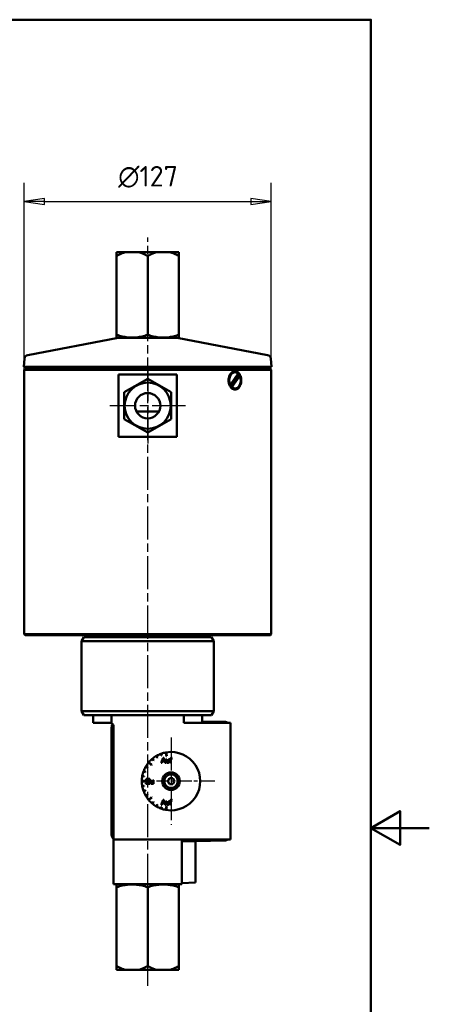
# Model space of a CAD drawing. Header units: millimetres. Extents: x 0 to 630, y 0 to 891.
# Tile 17 of 17: x 420 to 630, y 355 to 861. Entities that reach past the tile are written whole.
import ezdxf

# ---------------------------------------------------------------- set-up
doc = ezdxf.new("R2010")
doc.units = ezdxf.units.MM
doc.header["$LTSCALE"] = 3
doc.linetypes.add('CHAIN', pattern=[0.3543, 0.2362, -0.0295, 0.0591, -0.0295])
for name, color, linetype, lineweight in [('Bemaßungen(DIN)', 7, 'Continuous', 25), ('Mittellinie(DIN)', 4, 'CHAIN', 25), ('Mittelpunktmarkierung(DIN)', 4, 'CHAIN', 25), ('Rahmen_0', 179, 'Continuous', 50), ('Sichtbare Kanten(DIN)', 7, 'Continuous', 50)]:
    doc.layers.add(name, color=color, linetype=linetype, lineweight=lineweight)
doc.styles.add('STANDARD-BSI~0', font='isocpeur.ttf')
doc.dimstyles.new('STANDARD-DIN', dxfattribs={"dimscale": 3, "dimtxt": 3.5, "dimasz": 3.5, "dimexe": 3.175, "dimexo": 0, "dimgap": 0.8, "dimtad": 1, "dimrnd": 1e-08, "dimtxsty": 'STANDARD-BSI~0', "dimblk": 'Filled-1', "dimcen": 0.09, "dimdle": 10, "dimclrd": 5, "dimclre": 5, "dimclrt": 256, "dimadec": 1, "dimazin": 2, "dimtfac": 0.714286, "dimtdec": 3, "dimtmove": 0, "dimatfit": 3, "dimfxl": 0, "dimtolj": 1, "dimlwd": 25, "dimlwe": 25, "dimarcsym": 0})

# ---------------------------------------------------------------- blocks, each defined once
blk = doc.blocks.new('Ränder Default Border')
at = {"layer": 'Rahmen_0', "flags": 128}
for points in [[(10, 10), (10, 287), (200, 287), (200, 10), (10, 10)], [(210, 148.5), (200, 148.5), (205, 151.39), (205, 145.61), (200, 148.5)]]:
    blk.add_lwpolyline(points, dxfattribs=at)
blk = doc.blocks.new('Filled-1')
at = {"color": 0}
for p, q in [((0, 0), (-1, 0.143)), ((-1, 0.143), (-1, -0.143)), ((-1, 0), (0, 0)), ((-1, -0.143), (0, 0))]:
    blk.add_line(p, q, dxfattribs=at)
at = {"color": 0, "flags": 128}
blk.add_lwpolyline([(-1, -0.143), (0, 0), (-1, 0.143), (-1, -0.143)], dxfattribs=at)
at = {"color": 0}
blk.add_solid([(-1, -0.143), (0, 0), (-1, 0.143), (-1, -0.143)], dxfattribs=at)
blk = doc.blocks.new('*D19')
at = {"layer": 'Bemaßungen(DIN)', "color": 5, "linetype": 'Continuous', "lineweight": 25}
for p, q in [((421.88, 681.08), (421.88, 777.11)), ((548.88, 681.08), (548.88, 777.11)), ((432.38, 767.58), (538.38, 767.58))]:
    blk.add_line(p, q, dxfattribs=at)
at = {"layer": 'Defpoints', "color": 0, "linetype": 'Continuous'}
for p in [(548.88, 767.58), (421.88, 681.08), (548.88, 681.08)]:
    blk.add_point(p, dxfattribs=at)
at = {"layer": 'Bemaßungen(DIN)', "color": 5, "linetype": 'Continuous', "lineweight": 25, "xscale": 10.5, "yscale": 10.5, "zscale": 10.5, "rotation": 180}
blk.add_blockref('Filled-1', (421.88, 767.58), dxfattribs=at)
at = {"layer": 'Bemaßungen(DIN)', "color": 5, "linetype": 'Continuous', "lineweight": 25, "xscale": 10.5, "yscale": 10.5, "zscale": 10.5}
blk.add_blockref('Filled-1', (548.88, 767.58), dxfattribs=at)
at = {"layer": 'Bemaßungen(DIN)', "color": 250, "linetype": 'Continuous', "lineweight": 25, "true_color": 0x3f3f3f, "insert": (470.26, 785.78), "char_height": 10.5, "attachment_point": 1, "style": 'STANDARD-BSI~0'}
blk.add_mtext('\\A1;\\fAIGDT|b0|i0;\\H10.5000;n\\fISOCPEUR|b0|i0;\\H10.5000;127', dxfattribs=at)

msp = doc.modelspace()

# ---------------------------------------------------------------- linework, layer by layer
at = {"layer": 'Mittellinie(DIN)', "linetype": 'CHAIN', "ltscale": 23.990969}
msp.add_line((485.378, 364.311), (485.378, 748.98), dxfattribs=at)
at = {"layer": 'Mittelpunktmarkierung(DIN)', "linetype": 'CHAIN', "ltscale": 23.990969}
for p, q in [((485.378, 681.941), (485.378, 643.229)), ((504.735, 662.585), (466.022, 662.585)), ((497.378, 492.085), (497.378, 447.085))]:
    msp.add_line(p, q, dxfattribs=at)
at = {"layer": 'Mittelpunktmarkierung(DIN)', "linetype": 'CHAIN', "ltscale": 11.111974}
msp.add_line((519.878, 469.585), (489.878, 469.585), dxfattribs=at)
at = {"layer": 'Sichtbare Kanten(DIN)'}
for p, q in [((473.976, 741.498), (469.378, 741.498)), ((469.378, 739.498), (469.378, 741.498)), ((469.378, 739.498), (469.378, 698.998)), ((473.976, 741.498), (480.78, 741.498)), ((489.976, 741.498), (480.78, 741.498)), ((485.378, 739.498), (485.378, 698.998)), ((489.976, 741.498), (496.78, 741.498)), ((501.378, 741.498), (496.78, 741.498)), ((501.378, 741.498), (501.378, 739.498)), ((501.378, 739.498), (501.378, 698.998)), ((469.378, 697.569), (469.378, 698.998)), ((501.378, 698.998), (501.378, 697.569)), ((470.193, 697.462), (423.768, 688.622)), ((469.501, 697.498), (469.378, 697.569)), ((469.501, 697.498), (501.255, 697.498)), ((500.564, 697.462), (546.989, 688.622)), ((501.255, 697.498), (501.378, 697.569)), ((422.15, 686.831), (421.778, 682.585)), ((548.607, 686.831), (548.978, 682.585)), ((548.978, 682.585), (421.778, 682.585)), ((422.775, 682.498), (421.778, 682.585)), ((422.378, 681.585), (421.878, 681.085)), ((548.878, 681.085), (421.878, 681.085)), ((421.878, 545.085), (421.878, 681.085)), ((422.378, 681.585), (548.378, 681.585)), ((547.982, 682.498), (422.775, 682.498)), ((423.378, 682.498), (423.378, 681.585)), ((500.378, 678.585), (470.378, 678.585)), ((470.378, 646.585), (470.378, 678.585)), ((500.378, 678.585), (500.378, 646.585)), ((527.809, 673.182), (531.921, 679.051)), ((530.244, 679.785), (529.891, 679.785)), ((547.378, 682.498), (547.378, 681.585)), ((547.982, 682.498), (548.978, 682.585)), ((548.378, 681.585), (548.878, 681.085)), ((548.878, 545.085), (548.878, 681.085)), ((473.378, 669.513), (485.378, 676.441)), ((485.378, 676.441), (497.378, 669.513)), ((527.455, 673.182), (527.809, 673.182)), ((528.054, 672.699), (531.354, 677.408)), ((532.68, 677.988), (528.567, 672.119)), ((532.326, 677.988), (532.68, 677.988)), ((473.378, 655.657), (473.378, 669.513)), ((497.378, 669.513), (497.378, 655.657)), ((528.567, 672.119), (528.214, 672.119)), ((530.244, 671.385), (529.891, 671.385)), ((479.612, 659.585), (491.145, 659.585)), ((485.378, 648.729), (473.378, 655.657)), ((497.378, 655.657), (485.378, 648.729)), ((470.378, 646.585), (500.378, 646.585)), ((421.878, 545.085), (548.878, 545.085)), ((422.378, 544.585), (421.878, 545.085)), ((548.378, 544.585), (422.378, 544.585)), ((452.533, 543.585), (451.378, 541.585)), ((519.378, 541.585), (451.378, 541.585)), ((451.378, 505.585), (451.378, 541.585)), ((452.533, 543.585), (518.224, 543.585)), ((454.378, 543.585), (454.378, 544.585)), ((516.378, 543.585), (516.378, 544.585)), ((518.224, 543.585), (519.378, 541.585)), ((519.378, 505.585), (519.378, 541.585)), ((548.378, 544.585), (548.878, 545.085)), ((451.378, 505.585), (519.378, 505.585)), ((452.533, 503.585), (451.378, 505.585)), ((518.224, 503.585), (452.533, 503.585)), ((457.378, 499.585), (457.378, 503.585)), ((466.858, 499.329), (466.858, 503.585)), ((503.899, 503.585), (503.899, 499.585)), ((513.378, 499.585), (513.378, 503.585)), ((518.224, 503.585), (519.378, 505.585)), ((457.378, 499.585), (465.878, 499.585)), ((466.878, 442.033), (466.878, 497.137)), ((467.878, 497.585), (467.878, 439.585)), ((527.878, 499.585), (503.899, 499.585)), ((513.378, 500.338), (524.931, 500.136)), ((527.878, 499.585), (527.878, 439.585)), ((487.66, 481.011), (488.303, 480.245)), ((488.456, 480.374), (487.813, 481.14)), ((489.792, 482.525), (490.292, 481.659)), ((490.465, 481.759), (489.965, 482.625)), ((490.292, 481.659), (490.465, 481.759)), ((492.154, 483.646), (492.496, 482.706)), ((492.684, 482.775), (492.342, 483.714)), ((493.35, 481.582), (492.374, 479.042)), ((492.496, 482.706), (492.684, 482.775)), ((493.106, 480.084), (493.387, 480.829)), ((493.714, 481.582), (493.35, 481.582)), ((494.752, 479.042), (493.714, 481.582)), ((494.626, 484.33), (494.973, 482.361)), ((495.269, 482.413), (494.921, 484.382)), ((494.973, 482.361), (495.269, 482.413)), ((495.284, 480.883), (494.973, 480.883)), ((494.973, 480.883), (494.973, 479.743)), ((495.284, 479.863), (495.284, 480.883)), ((496.463, 480.883), (496.152, 480.883)), ((496.152, 480.883), (496.152, 479.898)), ((496.463, 479.042), (496.463, 480.883)), ((497.027, 480.883), (496.752, 480.883)), ((496.752, 480.883), (496.752, 480.641)), ((497.027, 481.079), (497.027, 480.883)), ((497.336, 480.883), (497.336, 481.052)), ((497.695, 480.883), (497.336, 480.883)), ((497.695, 480.641), (497.695, 480.883)), ((497.78, 481.321), (497.828, 481.594)), ((484.338, 476.998), (485.204, 476.498)), ((485.304, 476.671), (484.438, 477.171)), ((485.204, 476.498), (485.304, 476.671)), ((485.792, 479.111), (487.324, 477.826)), ((487.517, 478.056), (485.985, 479.341)), ((487.324, 477.826), (487.517, 478.056)), ((488.303, 480.245), (488.456, 480.374)), ((492.374, 479.042), (492.731, 479.042)), ((492.731, 479.042), (493.009, 479.811)), ((493.009, 479.811), (494.074, 479.811)), ((493.97, 480.084), (493.106, 480.084)), ((493.703, 480.789), (493.97, 480.084)), ((494.074, 479.811), (494.369, 479.042)), ((494.369, 479.042), (494.752, 479.042)), ((496.184, 479.313), (496.184, 479.042)), ((496.184, 479.042), (496.463, 479.042)), ((496.752, 480.641), (497.027, 480.641)), ((497.027, 480.641), (497.027, 479.042)), ((497.027, 479.042), (497.338, 479.042)), ((497.338, 479.042), (497.338, 480.641)), ((497.338, 480.641), (497.695, 480.641)), ((482.589, 472.091), (483.574, 471.917)), ((483.609, 472.114), (482.624, 472.288)), ((483.249, 474.621), (484.189, 474.279)), ((484.257, 474.467), (483.317, 474.809)), ((483.574, 471.917), (483.609, 472.114)), ((484.189, 474.279), (484.257, 474.467)), ((486.457, 470.787), (484.635, 470.787)), ((484.635, 470.787), (484.635, 470.487)), ((486.457, 470.487), (486.457, 470.787)), ((495.646, 469.585), (496.512, 471.085)), ((496.512, 471.085), (498.244, 471.085)), ((498.244, 471.085), (499.11, 469.585)), ((484.379, 469.735), (482.379, 469.735)), ((482.379, 469.435), (484.379, 469.435)), ((483.574, 467.252), (482.589, 467.079)), ((482.624, 466.882), (483.609, 467.055)), ((483.609, 467.055), (483.574, 467.252)), ((484.379, 469.435), (484.379, 469.735)), ((485.791, 470.185), (484.488, 468.559)), ((484.488, 468.559), (484.488, 468.247)), ((484.488, 468.247), (486.497, 468.247)), ((484.635, 470.487), (486.056, 470.487)), ((484.875, 468.548), (485.028, 468.728)), ((486.497, 468.548), (484.875, 468.548)), ((485.028, 468.728), (486.457, 470.487)), ((486.497, 468.247), (486.497, 468.548)), ((487.125, 470.089), (486.813, 470.089)), ((486.813, 470.089), (486.813, 468.948)), ((487.125, 469.068), (487.125, 470.089)), ((488.304, 470.089), (487.992, 470.089)), ((487.992, 470.089), (487.992, 469.103)), ((488.025, 468.518), (488.025, 468.247)), ((488.025, 468.247), (488.304, 468.247)), ((488.304, 468.247), (488.304, 470.089)), ((496.512, 468.085), (495.646, 469.585)), ((498.244, 468.085), (496.512, 468.085)), ((499.11, 469.585), (498.244, 468.085)), ((484.189, 464.891), (483.249, 464.549)), ((483.317, 464.361), (484.257, 464.703)), ((484.257, 464.703), (484.189, 464.891)), ((485.204, 462.672), (484.338, 462.172)), ((484.438, 461.999), (485.304, 462.499)), ((485.304, 462.499), (485.204, 462.672)), ((487.324, 461.344), (485.792, 460.059)), ((485.985, 459.829), (487.517, 461.114)), ((487.517, 461.114), (487.324, 461.344)), ((488.303, 458.925), (487.66, 458.159)), ((487.813, 458.03), (488.456, 458.796)), ((488.456, 458.796), (488.303, 458.925)), ((490.292, 457.511), (489.792, 456.645)), ((489.965, 456.545), (490.465, 457.411)), ((490.465, 457.411), (490.292, 457.511)), ((492.496, 456.464), (492.154, 455.524)), ((492.342, 455.456), (492.684, 456.395)), ((493.35, 460.042), (492.374, 457.502)), ((492.374, 457.502), (492.731, 457.502)), ((492.684, 456.395), (492.496, 456.464)), ((492.731, 457.502), (493.009, 458.271)), ((493.009, 458.271), (494.074, 458.271)), ((493.106, 458.544), (493.387, 459.289)), ((493.97, 458.544), (493.106, 458.544)), ((493.714, 460.042), (493.35, 460.042)), ((493.703, 459.249), (493.97, 458.544)), ((494.752, 457.502), (493.714, 460.042)), ((494.074, 458.271), (494.369, 457.502)), ((494.369, 457.502), (494.752, 457.502)), ((494.973, 456.809), (494.626, 454.84)), ((494.921, 454.788), (495.269, 456.757)), ((495.284, 459.343), (494.973, 459.343)), ((494.973, 459.343), (494.973, 458.203)), ((495.269, 456.757), (494.973, 456.809)), ((495.284, 458.323), (495.284, 459.343)), ((496.463, 459.343), (496.152, 459.343)), ((496.152, 459.343), (496.152, 458.358)), ((496.184, 457.773), (496.184, 457.502)), ((496.184, 457.502), (496.463, 457.502)), ((496.463, 457.502), (496.463, 459.343)), ((497.027, 459.343), (496.752, 459.343)), ((496.752, 459.343), (496.752, 459.101)), ((496.752, 459.101), (497.027, 459.101)), ((497.027, 459.539), (497.027, 459.343)), ((497.027, 459.101), (497.027, 457.502)), ((497.027, 457.502), (497.338, 457.502)), ((497.336, 459.343), (497.336, 459.512)), ((497.695, 459.343), (497.336, 459.343)), ((497.338, 457.502), (497.338, 459.101)), ((497.338, 459.101), (497.695, 459.101)), ((497.695, 459.101), (497.695, 459.343)), ((497.78, 459.781), (497.828, 460.054)), ((527.878, 439.585), (467.878, 439.585)), ((467.878, 439.585), (467.878, 416.585)), ((502.878, 439.585), (502.878, 416.585)), ((524.931, 439.033), (502.878, 438.649)), ((509.878, 438.771), (509.878, 417.476)), ((502.878, 416.585), (467.878, 416.585)), ((469.501, 416.585), (469.378, 416.514)), ((469.378, 415.085), (469.378, 416.514)), ((469.378, 374.585), (469.378, 415.085)), ((485.378, 374.585), (485.378, 415.085)), ((501.255, 416.585), (501.378, 416.514)), ((501.378, 416.514), (501.378, 415.085)), ((501.378, 374.585), (501.378, 415.085)), ((509.878, 417.476), (502.878, 417.17)), ((469.378, 372.585), (469.378, 374.585)), ((501.378, 374.585), (501.378, 372.585)), ((469.378, 372.585), (473.976, 372.585)), ((480.78, 372.585), (473.976, 372.585)), ((480.78, 372.585), (489.976, 372.585)), ((496.78, 372.585), (489.976, 372.585)), ((496.78, 372.585), (501.378, 372.585))]:
    msp.add_line(p, q, dxfattribs=at)
at = {"layer": 'Sichtbare Kanten(DIN)', "flags": 128}
for points in [[(473.976, 741.498), (473.793, 741.446), (473.61, 741.392), (473.426, 741.335), (473.242, 741.275), (473.057, 741.213), (472.871, 741.148), (472.685, 741.08), (472.498, 741.01), (472.311, 740.937), (472.123, 740.861), (471.933, 740.782), (471.743, 740.701), (471.553, 740.616), (471.361, 740.529), (471.168, 740.439), (470.974, 740.347), (470.779, 740.251), (470.583, 740.152), (470.385, 740.051), (470.186, 739.946), (469.987, 739.839), (469.785, 739.728), (469.583, 739.615), (469.378, 739.498)], [(485.378, 739.498), (485.174, 739.615), (484.971, 739.728), (484.77, 739.839), (484.57, 739.946), (484.372, 740.051), (484.174, 740.152), (483.978, 740.251), (483.783, 740.347), (483.589, 740.439), (483.396, 740.529), (483.204, 740.616), (483.013, 740.701), (482.823, 740.782), (482.634, 740.861), (482.446, 740.937), (482.258, 741.01), (482.071, 741.08), (481.885, 741.148), (481.7, 741.213), (481.515, 741.275), (481.331, 741.335), (481.147, 741.392), (480.963, 741.446), (480.78, 741.498)], [(489.976, 741.498), (489.793, 741.446), (489.61, 741.392), (489.426, 741.335), (489.242, 741.275), (489.057, 741.213), (488.871, 741.148), (488.685, 741.08), (488.498, 741.01), (488.311, 740.937), (488.123, 740.861), (487.933, 740.782), (487.743, 740.701), (487.553, 740.616), (487.361, 740.529), (487.168, 740.439), (486.974, 740.347), (486.779, 740.251), (486.583, 740.152), (486.385, 740.051), (486.186, 739.946), (485.987, 739.839), (485.785, 739.728), (485.583, 739.615), (485.378, 739.498)], [(501.378, 739.498), (501.174, 739.615), (500.971, 739.728), (500.77, 739.839), (500.57, 739.946), (500.372, 740.051), (500.174, 740.152), (499.978, 740.251), (499.783, 740.347), (499.589, 740.439), (499.396, 740.529), (499.204, 740.616), (499.013, 740.701), (498.823, 740.782), (498.634, 740.861), (498.446, 740.937), (498.258, 741.01), (498.071, 741.08), (497.885, 741.148), (497.7, 741.213), (497.515, 741.275), (497.331, 741.335), (497.147, 741.392), (496.963, 741.446), (496.78, 741.498)], [(469.378, 698.998), (470.135, 698.755), (470.866, 698.538), (471.575, 698.346), (472.265, 698.178), (472.938, 698.031), (473.598, 697.906), (474.245, 697.802), (474.883, 697.717), (475.514, 697.652), (476.138, 697.606), (476.759, 697.578), (477.378, 697.569), (477.997, 697.578), (478.618, 697.606), (479.243, 697.652), (479.873, 697.717), (480.511, 697.802), (481.159, 697.906), (481.818, 698.031), (482.492, 698.178), (483.182, 698.346), (483.891, 698.538), (484.622, 698.755), (485.378, 698.998)], [(485.378, 698.998), (486.135, 698.755), (486.866, 698.538), (487.575, 698.346), (488.265, 698.178), (488.938, 698.031), (489.598, 697.906), (490.245, 697.802), (490.883, 697.717), (491.514, 697.652), (492.138, 697.606), (492.759, 697.578), (493.378, 697.569), (493.997, 697.578), (494.618, 697.606), (495.243, 697.652), (495.873, 697.717), (496.511, 697.802), (497.159, 697.906), (497.818, 698.031), (498.492, 698.178), (499.182, 698.346), (499.891, 698.538), (500.622, 698.755), (501.378, 698.998)], [(530.28, 670.835), (529.857, 670.876), (529.427, 671), (529.005, 671.207), (528.604, 671.494), (528.236, 671.848), (527.911, 672.253), (527.626, 672.711), (527.378, 673.228), (527.178, 673.791), (527.035, 674.384), (526.949, 674.988), (526.921, 675.585), (526.949, 676.182), (527.035, 676.787), (527.178, 677.38), (527.379, 677.943), (527.626, 678.46), (527.911, 678.917), (528.237, 679.323), (528.605, 679.677), (529.006, 679.963), (529.428, 680.17), (529.857, 680.294), (530.28, 680.335)], [(530.28, 680.335), (530.698, 680.294), (531.116, 680.17), (531.518, 679.963), (531.894, 679.677), (532.233, 679.323), (532.53, 678.917), (532.785, 678.46), (533.004, 677.943), (533.18, 677.38), (533.305, 676.787), (533.38, 676.182), (533.404, 675.585), (533.38, 674.988), (533.305, 674.384), (533.18, 673.791), (533.005, 673.228), (532.785, 672.711), (532.53, 672.253), (532.234, 671.848), (531.895, 671.494), (531.519, 671.207), (531.116, 671), (530.698, 670.876), (530.28, 670.835)], [(531.354, 677.408), (531.391, 677.43), (531.428, 677.452), (531.465, 677.474), (531.502, 677.497), (531.54, 677.519), (531.578, 677.542), (531.616, 677.565), (531.655, 677.588), (531.694, 677.612), (531.734, 677.635), (531.774, 677.659), (531.814, 677.683), (531.855, 677.707), (531.895, 677.732), (531.937, 677.756), (531.978, 677.781), (532.021, 677.806), (532.063, 677.832), (532.106, 677.857), (532.149, 677.883), (532.193, 677.909), (532.237, 677.935), (532.281, 677.962), (532.326, 677.988)], [(528.214, 672.119), (528.206, 672.145), (528.199, 672.172), (528.192, 672.198), (528.184, 672.224), (528.177, 672.25), (528.17, 672.276), (528.163, 672.301), (528.156, 672.326), (528.149, 672.351), (528.143, 672.375), (528.136, 672.4), (528.129, 672.424), (528.123, 672.448), (528.116, 672.472), (528.11, 672.495), (528.103, 672.519), (528.097, 672.542), (528.091, 672.565), (528.084, 672.588), (528.078, 672.61), (528.072, 672.633), (528.066, 672.655), (528.06, 672.677), (528.054, 672.699)], [(466.858, 499.329), (466.818, 499.35), (466.778, 499.371), (466.738, 499.391), (466.697, 499.41), (466.656, 499.428), (466.615, 499.444), (466.574, 499.46), (466.532, 499.475), (466.491, 499.489), (466.449, 499.502), (466.407, 499.513), (466.366, 499.524), (466.324, 499.534), (466.283, 499.543), (466.241, 499.551), (466.2, 499.558), (466.159, 499.565), (466.118, 499.57), (466.077, 499.575), (466.037, 499.578), (465.997, 499.581), (465.957, 499.583), (465.917, 499.585), (465.878, 499.585)], [(493.387, 480.829), (493.394, 480.849), (493.401, 480.869), (493.408, 480.889), (493.415, 480.909), (493.421, 480.929), (493.428, 480.949), (493.434, 480.969), (493.44, 480.989), (493.447, 481.009), (493.453, 481.029), (493.459, 481.05), (493.464, 481.07), (493.47, 481.09), (493.476, 481.11), (493.481, 481.131), (493.486, 481.151), (493.492, 481.172), (493.497, 481.192), (493.502, 481.212), (493.506, 481.233), (493.511, 481.253), (493.516, 481.274), (493.52, 481.295), (493.524, 481.315)], [(493.524, 481.315), (493.531, 481.293), (493.537, 481.271), (493.544, 481.249), (493.551, 481.226), (493.558, 481.204), (493.565, 481.181), (493.572, 481.159), (493.579, 481.137), (493.587, 481.115), (493.594, 481.093), (493.601, 481.071), (493.609, 481.049), (493.616, 481.028), (493.624, 481.006), (493.631, 480.984), (493.639, 480.962), (493.647, 480.94), (493.655, 480.918), (493.663, 480.897), (493.671, 480.875), (493.679, 480.853), (493.687, 480.831), (493.695, 480.81), (493.703, 480.789)], [(497.06, 481.354), (497.056, 481.343), (497.052, 481.332), (497.049, 481.321), (497.047, 481.309), (497.044, 481.298), (497.042, 481.286), (497.04, 481.274), (497.038, 481.263), (497.036, 481.251), (497.035, 481.24), (497.034, 481.229), (497.032, 481.217), (497.031, 481.206), (497.031, 481.194), (497.03, 481.183), (497.029, 481.171), (497.028, 481.16), (497.028, 481.148), (497.027, 481.136), (497.027, 481.125), (497.027, 481.113), (497.027, 481.102), (497.027, 481.09), (497.027, 481.079)], [(497.536, 481.625), (497.511, 481.624), (497.486, 481.622), (497.461, 481.619), (497.436, 481.614), (497.411, 481.608), (497.387, 481.601), (497.363, 481.593), (497.339, 481.584), (497.316, 481.574), (497.293, 481.564), (497.27, 481.552), (497.248, 481.54), (497.227, 481.527), (497.206, 481.513), (497.185, 481.499), (497.166, 481.484), (497.148, 481.469), (497.132, 481.454), (497.116, 481.438), (497.102, 481.422), (497.09, 481.407), (497.078, 481.39), (497.068, 481.372), (497.06, 481.354)], [(497.336, 481.052), (497.337, 481.07), (497.338, 481.088), (497.341, 481.106), (497.344, 481.124), (497.349, 481.141), (497.354, 481.158), (497.36, 481.175), (497.368, 481.192), (497.376, 481.208), (497.386, 481.223), (497.396, 481.237), (497.408, 481.251), (497.42, 481.265), (497.433, 481.277), (497.447, 481.288), (497.462, 481.298), (497.477, 481.308), (497.493, 481.316), (497.51, 481.323), (497.527, 481.328), (497.544, 481.333), (497.562, 481.336), (497.58, 481.338), (497.598, 481.338)], [(497.828, 481.594), (497.816, 481.596), (497.804, 481.598), (497.792, 481.601), (497.78, 481.603), (497.768, 481.605), (497.756, 481.607), (497.743, 481.608), (497.731, 481.61), (497.719, 481.612), (497.707, 481.613), (497.695, 481.615), (497.683, 481.616), (497.67, 481.618), (497.658, 481.619), (497.646, 481.62), (497.634, 481.621), (497.622, 481.622), (497.609, 481.623), (497.597, 481.623), (497.585, 481.624), (497.573, 481.624), (497.56, 481.625), (497.548, 481.625), (497.536, 481.625)], [(497.598, 481.338), (497.605, 481.338), (497.613, 481.338), (497.621, 481.338), (497.628, 481.338), (497.636, 481.338), (497.643, 481.337), (497.651, 481.337), (497.659, 481.336), (497.666, 481.336), (497.674, 481.335), (497.682, 481.334), (497.689, 481.334), (497.697, 481.333), (497.704, 481.332), (497.712, 481.331), (497.719, 481.33), (497.727, 481.329), (497.735, 481.328), (497.742, 481.327), (497.75, 481.326), (497.757, 481.325), (497.765, 481.324), (497.772, 481.322), (497.78, 481.321)], [(494.973, 479.743), (494.973, 479.732), (494.973, 479.72), (494.973, 479.708), (494.973, 479.696), (494.973, 479.684), (494.973, 479.672), (494.974, 479.66), (494.974, 479.647), (494.974, 479.635), (494.975, 479.623), (494.975, 479.611), (494.976, 479.599), (494.976, 479.587), (494.977, 479.576), (494.978, 479.564), (494.979, 479.552), (494.98, 479.54), (494.981, 479.527), (494.982, 479.514), (494.984, 479.502), (494.986, 479.489), (494.987, 479.477), (494.99, 479.464), (494.992, 479.453)], [(494.992, 479.453), (495, 479.421), (495.012, 479.389), (495.026, 479.359), (495.043, 479.33), (495.062, 479.303), (495.082, 479.276), (495.104, 479.25), (495.129, 479.225), (495.155, 479.2), (495.182, 479.176), (495.212, 479.154), (495.243, 479.132), (495.274, 479.112), (495.306, 479.093), (495.338, 479.076), (495.37, 479.061), (495.402, 479.047), (495.434, 479.035), (495.465, 479.025), (495.495, 479.017), (495.524, 479.01), (495.552, 479.005), (495.578, 479.003), (495.602, 479.002)], [(495.304, 479.534), (495.301, 479.545), (495.299, 479.557), (495.297, 479.57), (495.296, 479.583), (495.294, 479.597), (495.293, 479.61), (495.291, 479.624), (495.29, 479.638), (495.29, 479.652), (495.289, 479.666), (495.288, 479.679), (495.287, 479.693), (495.287, 479.707), (495.286, 479.721), (495.286, 479.736), (495.285, 479.75), (495.285, 479.765), (495.285, 479.779), (495.285, 479.793), (495.285, 479.808), (495.284, 479.822), (495.284, 479.836), (495.284, 479.85), (495.284, 479.863)], [(495.664, 479.271), (495.643, 479.272), (495.623, 479.274), (495.603, 479.278), (495.584, 479.283), (495.564, 479.29), (495.545, 479.297), (495.527, 479.305), (495.509, 479.314), (495.49, 479.324), (495.473, 479.335), (495.455, 479.346), (495.439, 479.358), (495.422, 479.371), (495.407, 479.384), (495.392, 479.397), (495.378, 479.411), (495.365, 479.426), (495.353, 479.44), (495.342, 479.455), (495.332, 479.47), (495.323, 479.485), (495.315, 479.501), (495.309, 479.517), (495.304, 479.534)], [(495.602, 479.002), (495.631, 479.002), (495.659, 479.004), (495.688, 479.006), (495.717, 479.01), (495.745, 479.015), (495.773, 479.021), (495.801, 479.028), (495.829, 479.036), (495.856, 479.045), (495.883, 479.056), (495.909, 479.068), (495.934, 479.081), (495.959, 479.095), (495.983, 479.111), (496.007, 479.127), (496.03, 479.145), (496.052, 479.163), (496.073, 479.182), (496.094, 479.202), (496.113, 479.223), (496.132, 479.245), (496.15, 479.267), (496.168, 479.29), (496.184, 479.313)], [(496.152, 479.898), (496.15, 479.857), (496.147, 479.815), (496.141, 479.774), (496.132, 479.734), (496.121, 479.694), (496.108, 479.654), (496.092, 479.616), (496.074, 479.579), (496.054, 479.543), (496.031, 479.508), (496.007, 479.476), (495.982, 479.446), (495.955, 479.418), (495.928, 479.392), (495.9, 479.369), (495.872, 479.349), (495.843, 479.33), (495.815, 479.314), (495.787, 479.301), (495.76, 479.29), (495.734, 479.282), (495.709, 479.276), (495.685, 479.272), (495.664, 479.271)], [(486.056, 470.487), (486.044, 470.475), (486.033, 470.463), (486.021, 470.451), (486.01, 470.439), (485.998, 470.427), (485.987, 470.414), (485.976, 470.402), (485.964, 470.389), (485.953, 470.377), (485.942, 470.364), (485.931, 470.352), (485.92, 470.339), (485.909, 470.327), (485.898, 470.314), (485.887, 470.301), (485.876, 470.289), (485.865, 470.276), (485.855, 470.263), (485.844, 470.25), (485.833, 470.237), (485.822, 470.224), (485.812, 470.211), (485.801, 470.198), (485.791, 470.185)], [(486.813, 468.948), (486.813, 468.937), (486.813, 468.925), (486.813, 468.913), (486.813, 468.901), (486.813, 468.889), (486.814, 468.877), (486.814, 468.865), (486.814, 468.852), (486.815, 468.84), (486.815, 468.828), (486.815, 468.816), (486.816, 468.804), (486.817, 468.792), (486.817, 468.781), (486.818, 468.769), (486.819, 468.757), (486.82, 468.745), (486.821, 468.732), (486.823, 468.719), (486.824, 468.707), (486.826, 468.694), (486.828, 468.682), (486.83, 468.67), (486.832, 468.658)], [(486.832, 468.658), (486.841, 468.626), (486.852, 468.594), (486.867, 468.564), (486.883, 468.536), (486.902, 468.508), (486.922, 468.481), (486.945, 468.455), (486.969, 468.43), (486.995, 468.405), (487.023, 468.382), (487.052, 468.359), (487.083, 468.337), (487.114, 468.317), (487.146, 468.298), (487.179, 468.281), (487.211, 468.266), (487.243, 468.252), (487.274, 468.24), (487.305, 468.23), (487.335, 468.222), (487.364, 468.215), (487.392, 468.211), (487.418, 468.208), (487.442, 468.207)], [(487.144, 468.739), (487.142, 468.75), (487.139, 468.762), (487.138, 468.775), (487.136, 468.788), (487.134, 468.802), (487.133, 468.816), (487.132, 468.829), (487.131, 468.843), (487.13, 468.857), (487.129, 468.871), (487.128, 468.884), (487.128, 468.898), (487.127, 468.912), (487.127, 468.927), (487.126, 468.941), (487.126, 468.955), (487.125, 468.97), (487.125, 468.984), (487.125, 468.999), (487.125, 469.013), (487.125, 469.027), (487.125, 469.041), (487.125, 469.055), (487.125, 469.068)], [(487.504, 468.476), (487.484, 468.477), (487.464, 468.479), (487.444, 468.483), (487.424, 468.489), (487.405, 468.495), (487.386, 468.502), (487.367, 468.51), (487.349, 468.519), (487.331, 468.529), (487.313, 468.54), (487.296, 468.551), (487.279, 468.563), (487.263, 468.576), (487.247, 468.589), (487.232, 468.602), (487.218, 468.616), (487.205, 468.631), (487.193, 468.645), (487.182, 468.66), (487.172, 468.675), (487.163, 468.69), (487.155, 468.706), (487.149, 468.722), (487.144, 468.739)], [(487.442, 468.207), (487.471, 468.207), (487.5, 468.209), (487.528, 468.211), (487.557, 468.215), (487.585, 468.22), (487.614, 468.226), (487.642, 468.233), (487.669, 468.241), (487.696, 468.251), (487.723, 468.261), (487.749, 468.273), (487.774, 468.286), (487.799, 468.3), (487.824, 468.316), (487.847, 468.332), (487.87, 468.35), (487.892, 468.368), (487.913, 468.387), (487.934, 468.407), (487.953, 468.428), (487.972, 468.45), (487.991, 468.472), (488.008, 468.495), (488.025, 468.518)], [(487.992, 469.103), (487.991, 469.062), (487.987, 469.02), (487.981, 468.979), (487.973, 468.939), (487.962, 468.899), (487.948, 468.859), (487.932, 468.821), (487.914, 468.784), (487.894, 468.748), (487.871, 468.713), (487.847, 468.681), (487.822, 468.651), (487.796, 468.623), (487.768, 468.598), (487.74, 468.574), (487.712, 468.554), (487.683, 468.535), (487.655, 468.519), (487.627, 468.506), (487.6, 468.495), (487.574, 468.487), (487.549, 468.481), (487.526, 468.477), (487.504, 468.476)], [(493.387, 459.289), (493.394, 459.309), (493.401, 459.329), (493.408, 459.349), (493.415, 459.369), (493.421, 459.389), (493.428, 459.409), (493.434, 459.429), (493.44, 459.449), (493.447, 459.469), (493.453, 459.489), (493.459, 459.51), (493.464, 459.53), (493.47, 459.55), (493.476, 459.57), (493.481, 459.591), (493.486, 459.611), (493.492, 459.632), (493.497, 459.652), (493.502, 459.672), (493.506, 459.693), (493.511, 459.713), (493.516, 459.734), (493.52, 459.755), (493.524, 459.775)], [(493.524, 459.775), (493.531, 459.753), (493.537, 459.731), (493.544, 459.709), (493.551, 459.686), (493.558, 459.664), (493.565, 459.641), (493.572, 459.619), (493.579, 459.597), (493.587, 459.575), (493.594, 459.553), (493.601, 459.531), (493.609, 459.509), (493.616, 459.488), (493.624, 459.466), (493.631, 459.444), (493.639, 459.422), (493.647, 459.4), (493.655, 459.378), (493.663, 459.357), (493.671, 459.335), (493.679, 459.313), (493.687, 459.291), (493.695, 459.27), (493.703, 459.249)], [(494.973, 458.203), (494.973, 458.192), (494.973, 458.18), (494.973, 458.168), (494.973, 458.156), (494.973, 458.144), (494.973, 458.132), (494.974, 458.12), (494.974, 458.107), (494.974, 458.095), (494.975, 458.083), (494.975, 458.071), (494.976, 458.059), (494.976, 458.047), (494.977, 458.036), (494.978, 458.024), (494.979, 458.012), (494.98, 458), (494.981, 457.987), (494.982, 457.974), (494.984, 457.962), (494.986, 457.949), (494.987, 457.937), (494.99, 457.924), (494.992, 457.913)], [(494.992, 457.913), (495, 457.881), (495.012, 457.849), (495.026, 457.819), (495.043, 457.79), (495.062, 457.763), (495.082, 457.736), (495.104, 457.71), (495.129, 457.685), (495.155, 457.66), (495.182, 457.636), (495.212, 457.614), (495.243, 457.592), (495.274, 457.572), (495.306, 457.553), (495.338, 457.536), (495.37, 457.521), (495.402, 457.507), (495.434, 457.495), (495.465, 457.485), (495.495, 457.477), (495.524, 457.47), (495.552, 457.465), (495.578, 457.463), (495.602, 457.462)], [(495.304, 457.994), (495.301, 458.005), (495.299, 458.017), (495.297, 458.03), (495.296, 458.043), (495.294, 458.057), (495.293, 458.07), (495.291, 458.084), (495.29, 458.098), (495.29, 458.112), (495.289, 458.126), (495.288, 458.139), (495.287, 458.153), (495.287, 458.167), (495.286, 458.181), (495.286, 458.196), (495.285, 458.21), (495.285, 458.225), (495.285, 458.239), (495.285, 458.253), (495.285, 458.268), (495.284, 458.282), (495.284, 458.296), (495.284, 458.31), (495.284, 458.323)], [(495.664, 457.731), (495.643, 457.732), (495.623, 457.734), (495.603, 457.738), (495.584, 457.743), (495.564, 457.75), (495.545, 457.757), (495.527, 457.765), (495.509, 457.774), (495.49, 457.784), (495.473, 457.795), (495.455, 457.806), (495.439, 457.818), (495.422, 457.831), (495.407, 457.844), (495.392, 457.857), (495.378, 457.871), (495.365, 457.886), (495.353, 457.9), (495.342, 457.915), (495.332, 457.93), (495.323, 457.945), (495.315, 457.961), (495.309, 457.977), (495.304, 457.994)], [(495.602, 457.462), (495.631, 457.462), (495.659, 457.464), (495.688, 457.466), (495.717, 457.47), (495.745, 457.475), (495.773, 457.481), (495.801, 457.488), (495.829, 457.496), (495.856, 457.505), (495.883, 457.516), (495.909, 457.528), (495.934, 457.541), (495.959, 457.555), (495.983, 457.571), (496.007, 457.587), (496.03, 457.605), (496.052, 457.623), (496.073, 457.642), (496.094, 457.662), (496.113, 457.683), (496.132, 457.705), (496.15, 457.727), (496.168, 457.75), (496.184, 457.773)], [(496.152, 458.358), (496.15, 458.317), (496.147, 458.275), (496.141, 458.234), (496.132, 458.194), (496.121, 458.154), (496.108, 458.114), (496.092, 458.076), (496.074, 458.039), (496.054, 458.003), (496.031, 457.968), (496.007, 457.936), (495.982, 457.906), (495.955, 457.878), (495.928, 457.852), (495.9, 457.829), (495.872, 457.809), (495.843, 457.79), (495.815, 457.774), (495.787, 457.761), (495.76, 457.75), (495.734, 457.742), (495.709, 457.736), (495.685, 457.732), (495.664, 457.731)], [(497.06, 459.814), (497.056, 459.803), (497.052, 459.792), (497.049, 459.781), (497.047, 459.769), (497.044, 459.758), (497.042, 459.746), (497.04, 459.734), (497.038, 459.723), (497.036, 459.711), (497.035, 459.7), (497.034, 459.689), (497.032, 459.677), (497.031, 459.666), (497.031, 459.654), (497.03, 459.643), (497.029, 459.631), (497.028, 459.62), (497.028, 459.608), (497.027, 459.596), (497.027, 459.585), (497.027, 459.573), (497.027, 459.562), (497.027, 459.55), (497.027, 459.539)], [(497.536, 460.085), (497.511, 460.084), (497.486, 460.082), (497.461, 460.079), (497.436, 460.074), (497.411, 460.068), (497.387, 460.061), (497.363, 460.053), (497.339, 460.044), (497.316, 460.034), (497.293, 460.024), (497.27, 460.012), (497.248, 460), (497.227, 459.987), (497.206, 459.973), (497.185, 459.959), (497.166, 459.944), (497.148, 459.929), (497.132, 459.914), (497.116, 459.898), (497.102, 459.882), (497.09, 459.867), (497.078, 459.85), (497.068, 459.832), (497.06, 459.814)], [(497.336, 459.512), (497.337, 459.53), (497.338, 459.548), (497.341, 459.566), (497.344, 459.584), (497.349, 459.601), (497.354, 459.618), (497.36, 459.635), (497.368, 459.652), (497.376, 459.668), (497.386, 459.683), (497.396, 459.697), (497.408, 459.711), (497.42, 459.725), (497.433, 459.737), (497.447, 459.748), (497.462, 459.758), (497.477, 459.768), (497.493, 459.776), (497.51, 459.783), (497.527, 459.788), (497.544, 459.793), (497.562, 459.796), (497.58, 459.798), (497.598, 459.798)], [(497.828, 460.054), (497.816, 460.056), (497.804, 460.058), (497.792, 460.061), (497.78, 460.063), (497.768, 460.065), (497.756, 460.067), (497.743, 460.068), (497.731, 460.07), (497.719, 460.072), (497.707, 460.073), (497.695, 460.075), (497.683, 460.076), (497.67, 460.078), (497.658, 460.079), (497.646, 460.08), (497.634, 460.081), (497.622, 460.082), (497.609, 460.083), (497.597, 460.083), (497.585, 460.084), (497.573, 460.084), (497.56, 460.085), (497.548, 460.085), (497.536, 460.085)], [(497.598, 459.798), (497.605, 459.798), (497.613, 459.798), (497.621, 459.798), (497.628, 459.798), (497.636, 459.798), (497.643, 459.797), (497.651, 459.797), (497.659, 459.796), (497.666, 459.796), (497.674, 459.795), (497.682, 459.794), (497.689, 459.794), (497.697, 459.793), (497.704, 459.792), (497.712, 459.791), (497.719, 459.79), (497.727, 459.789), (497.735, 459.788), (497.742, 459.787), (497.75, 459.786), (497.757, 459.785), (497.765, 459.784), (497.772, 459.782), (497.78, 459.781)], [(485.378, 415.085), (484.622, 415.328), (483.891, 415.545), (483.182, 415.736), (482.492, 415.905), (481.818, 416.051), (481.159, 416.176), (480.511, 416.281), (479.873, 416.365), (479.243, 416.431), (478.618, 416.477), (477.997, 416.505), (477.378, 416.514), (476.759, 416.505), (476.138, 416.477), (475.514, 416.431), (474.883, 416.365), (474.245, 416.281), (473.598, 416.176), (472.938, 416.051), (472.265, 415.905), (471.575, 415.736), (470.866, 415.545), (470.135, 415.328), (469.378, 415.085)], [(501.378, 415.085), (500.622, 415.328), (499.891, 415.545), (499.182, 415.736), (498.492, 415.905), (497.818, 416.051), (497.159, 416.176), (496.511, 416.281), (495.873, 416.365), (495.243, 416.431), (494.618, 416.477), (493.997, 416.505), (493.378, 416.514), (492.759, 416.505), (492.138, 416.477), (491.514, 416.431), (490.883, 416.365), (490.245, 416.281), (489.598, 416.176), (488.938, 416.051), (488.265, 415.905), (487.575, 415.736), (486.866, 415.545), (486.135, 415.328), (485.378, 415.085)], [(469.378, 374.585), (469.583, 374.468), (469.785, 374.355), (469.987, 374.244), (470.186, 374.136), (470.385, 374.032), (470.583, 373.93), (470.779, 373.832), (470.974, 373.736), (471.168, 373.643), (471.361, 373.553), (471.553, 373.466), (471.743, 373.382), (471.933, 373.301), (472.123, 373.222), (472.311, 373.146), (472.498, 373.073), (472.685, 373.003), (472.871, 372.935), (473.057, 372.87), (473.242, 372.807), (473.426, 372.748), (473.61, 372.691), (473.793, 372.637), (473.976, 372.585)], [(480.78, 372.585), (480.963, 372.637), (481.147, 372.691), (481.331, 372.748), (481.515, 372.807), (481.7, 372.87), (481.885, 372.935), (482.071, 373.003), (482.258, 373.073), (482.446, 373.146), (482.634, 373.222), (482.823, 373.301), (483.013, 373.382), (483.204, 373.466), (483.396, 373.553), (483.589, 373.643), (483.783, 373.736), (483.978, 373.832), (484.174, 373.93), (484.372, 374.032), (484.57, 374.136), (484.77, 374.244), (484.971, 374.355), (485.174, 374.468), (485.378, 374.585)], [(485.378, 374.585), (485.583, 374.468), (485.785, 374.355), (485.987, 374.244), (486.186, 374.136), (486.385, 374.032), (486.583, 373.93), (486.779, 373.832), (486.974, 373.736), (487.168, 373.643), (487.361, 373.553), (487.553, 373.466), (487.743, 373.382), (487.933, 373.301), (488.123, 373.222), (488.311, 373.146), (488.498, 373.073), (488.685, 373.003), (488.871, 372.935), (489.057, 372.87), (489.242, 372.807), (489.426, 372.748), (489.61, 372.691), (489.793, 372.637), (489.976, 372.585)], [(496.78, 372.585), (496.963, 372.637), (497.147, 372.691), (497.331, 372.748), (497.515, 372.807), (497.7, 372.87), (497.885, 372.935), (498.071, 373.003), (498.258, 373.073), (498.446, 373.146), (498.634, 373.222), (498.823, 373.301), (499.013, 373.382), (499.204, 373.466), (499.396, 373.553), (499.589, 373.643), (499.783, 373.736), (499.978, 373.832), (500.174, 373.93), (500.372, 374.032), (500.57, 374.136), (500.77, 374.244), (500.971, 374.355), (501.174, 374.468), (501.378, 374.585)]]:
    msp.add_lwpolyline(points, dxfattribs=at)
at = {"layer": 'Sichtbare Kanten(DIN)'}
for centre, radius in [((485.378, 662.585), 11.856), ((485.378, 662.585), 6.5), ((497.378, 469.585), 4.5), ((497.378, 469.585), 3.5)]:
    msp.add_circle(centre, radius, dxfattribs=at)
for centre, radius, start, end in [((470.567, 695.498), 2, 90, 100.78191), ((500.19, 695.498), 2, 79.21809, 90), ((424.142, 686.657), 2, 100.78191, 175), ((546.614, 686.657), 2, 5, 79.21809), ((465.878, 497.585), 2, 0, 60.66794), ((469.878, 497.137), 3, 144.99528, 180), ((524.878, 497.137), 3, 54.68939, 89), ((497.378, 469.585), 15, 130.38197, 139.42703), ((497.378, 469.585), 15, 129.61803, 130.38197), ((497.378, 469.585), 15, 120.38197, 129.61803), ((497.378, 469.585), 15, 119.61803, 120.38197), ((497.378, 469.585), 15, 110.38197, 119.61803), ((497.378, 469.585), 15, 109.61803, 110.38197), ((497.378, 469.585), 15, 100.57297, 109.61803), ((497.378, 469.585), 15, 99.42703, 100.57297), ((497.378, 469.585), 15, 260.57297, 99.42703), ((497.378, 469.585), 15, 150.38197, 159.61803), ((497.378, 469.585), 15, 149.61803, 150.38197), ((497.378, 469.585), 15, 140.57297, 149.61803), ((497.378, 469.585), 15, 139.42703, 140.57297), ((497.378, 469.585), 15, 170.38197, 179.42703), ((497.378, 469.585), 15, 169.61803, 170.38197), ((497.378, 469.585), 15, 160.38197, 169.61803), ((497.378, 469.585), 15, 159.61803, 160.38197), ((497.378, 469.585), 15, 179.42703, 180.57297), ((497.378, 469.585), 15, 180.57297, 189.61803), ((497.378, 469.585), 15, 189.61803, 190.38197), ((497.378, 469.585), 15, 190.38197, 199.61803), ((497.378, 469.585), 15, 199.61803, 200.38197), ((497.378, 469.585), 15, 200.38197, 209.61803), ((497.378, 469.585), 15, 209.61803, 210.38197), ((497.378, 469.585), 15, 210.38197, 219.42703), ((497.378, 469.585), 15, 219.42703, 220.57297), ((497.378, 469.585), 15, 220.57297, 229.61803), ((497.378, 469.585), 15, 229.61803, 230.38197), ((497.378, 469.585), 15, 230.38197, 239.61803), ((497.378, 469.585), 15, 239.61803, 240.38197), ((497.378, 469.585), 15, 240.38197, 249.61803), ((497.378, 469.585), 15, 249.61803, 250.38197), ((497.378, 469.585), 15, 250.38197, 259.42703), ((497.378, 469.585), 15, 259.42703, 260.57297), ((469.878, 442.033), 3, 180, 228.18969), ((524.878, 442.033), 3, 271, 305.31061)]:
    msp.add_arc(centre, radius, start, end, dxfattribs=at)
for centre, major_axis, start_param, end_param in [((529.891, 675.585), (0, 4.2), 0, 2.1800299), ((530.244, 675.585), (0, 4.2), 5.6831113, 8.4632152), ((529.325, 675.585), (0, 3.4), 2.3558788, 2.5846998), ((530.244, 675.585), (0, -4.2), 5.6831113, 8.4632152), ((529.325, 675.585), (0, -3.4), 2.1368488, 2.3112131), ((529.891, 675.585), (0, -4.2), 5.6831113, 6.2831853)]:
    msp.add_ellipse(centre, major_axis=major_axis, ratio=0.7071068, start_param=start_param, end_param=end_param, dxfattribs=at)

# ---------------------------------------------------------------- block references
at = {"xscale": 3, "yscale": 3, "zscale": 3}
msp.add_blockref('Ränder Default Border', (0, 0), dxfattribs=at)

# ---------------------------------------------------------------- dimensions: what is measured, and where the dimension line sits
at = {"layer": 'Bemaßungen(DIN)', "color": 5, "linetype": 'Continuous', "lineweight": 25, "true_color": 0x0000ff}
dim = msp.add_linear_dim(base=(548.878, 767.582), p1=(421.878, 681.085), p2=(548.878, 681.085), text='\\fAIGDT|b0|i0;\\H10.5000;n\\fISOCPEUR|b0|i0;\\H10.5000;<>', dimstyle='STANDARD-DIN', override={"dimdec": 2, "dimtp": 0, "dimtm": 0, "dimtdec": 3, "dimatfit": 2}, dxfattribs=at)
dim.commit()
dim.dimension.update_dxf_attribs({"geometry": '*D19', "text_midpoint": (485.378, 767.582), "dimtype": 160})

doc.saveas('drawing.dxf')
